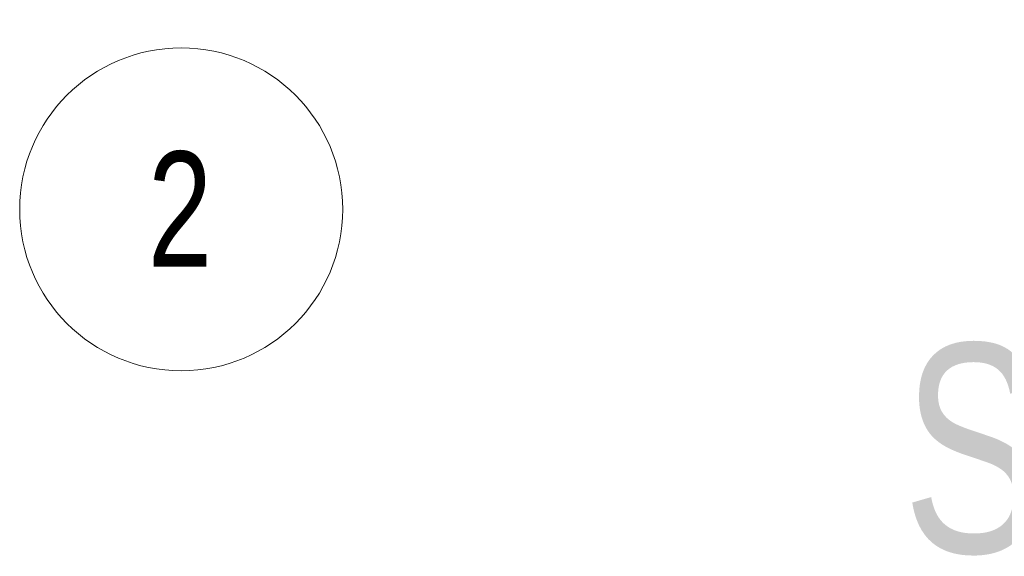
# Model space of a CAD drawing. Header units: millimetres. Extents: x 15 to 589, y 5 to 415.
# Tile 7 of 16: x 382 to 412, y 127 to 143. Entities that reach past the tile are written whole.
import ezdxf

# ---------------------------------------------------------------- set-up
doc = ezdxf.new("R2010")
doc.units = ezdxf.units.MM
doc.styles.add('SLDTEXTSTYLE0', font='TXT', dxfattribs={"width": 0.75})
doc.dimstyles.new('SLDDIMSTYLE1', dxfattribs={"dimtxt": 3.5, "dimasz": 3.302, "dimexe": 0, "dimexo": 0.0625, "dimgap": 0.875, "dimtad": 1, "dimdec": 4, "dimlfac": 0.4, "dimzin": 12, "dimdsep": 46, "dimtxsty": 'SLDTEXTSTYLE0', "dimsah": 1, "dimcen": 0.09, "dimazin": 3, "dimtfac": 1, "dimtofl": 0, "dimtmove": 0, "dimatfit": 3, "dimfxl": 0, "dimfrac": 2, "dimtolj": 1, "dimtzin": 12, "dimarcsym": 0})

# ---------------------------------------------------------------- blocks, each defined once
blk = doc.blocks.new('_D_64')
at = {"color": 7, "linetype": 'Continuous', "lineweight": 0}
for p, q in [((463.33, 196.558), (483.003, 196.558)), ((430.301, 166.333), (441.088, 136.697))]:
    blk.add_line(p, q, dxfattribs=at)
blk.add_arc((419.3, 196.558), 62.702, 290, 0, dxfattribs=at)
for points in [[(482.003, 196.558), (481.408, 193.271), (482.424, 193.244)], [(440.746, 137.637), (444.004, 138.375), (443.632, 139.32)]]:
    blk.add_solid(points, dxfattribs=at)
at = {"color": 7, "linetype": 'Continuous', "lineweight": 0, "insert": (466.112, 161.813), "char_height": 3.5, "attachment_point": 1, "rotation": 56.8768, "style": 'SLDTEXTSTYLE0'}
blk.add_mtext('70°', dxfattribs=at)
blk = doc.blocks.new('SW_NOTE_12')
at = {"color": 0, "linetype": 'Continuous', "lineweight": 0, "attachment_point": 2, "style": 'SLDTEXTSTYLE0'}
for s, insert, char_height in [('SECTION', (17.363, 8.186), 6.35), ('G-G', (41.934, 5.347), 3.5)]:
    blk.add_mtext(s, dxfattribs=dict(at, insert=insert, char_height=char_height))
blk = doc.blocks.new('SW_NOTE_16')
at = {"color": 0, "linetype": 'Continuous', "lineweight": 0}
blk.add_circle((1.293, 2.753), 4.912, dxfattribs=at)
at = {"color": 0, "linetype": 'Continuous', "lineweight": 0, "insert": (1.258, 4.512), "char_height": 3.5, "attachment_point": 2, "style": 'SLDTEXTSTYLE0'}
blk.add_mtext('2', dxfattribs=at)

msp = doc.modelspace()

# ---------------------------------------------------------------- block references
at = {"color": 7, "linetype": 'Continuous', "lineweight": 0}
for name, p in [('SW_NOTE_16', (385.1809328, 134.6650569)), ('SW_NOTE_12', (405.2055198, 125.1366695))]:
    msp.add_blockref(name, p, dxfattribs=at)

# ---------------------------------------------------------------- dimensions: what is measured, and where the dimension line sits
dim = msp.add_angular_dim_2l(base=(470.6630446, 160.5935443), line1=((462.3302323, 196.5581668), (384.6151143, 196.5581668)), line2=((429.9591619, 167.2730213), (423.431074, 185.2087954)), dimstyle='SLDDIMSTYLE1', dxfattribs=at)
dim.commit()
dim.dimension.update_dxf_attribs({"geometry": '_D_64', "text_midpoint": (471.8133382, 162.2949753), "dimtype": 162})

doc.saveas('drawing.dxf')
